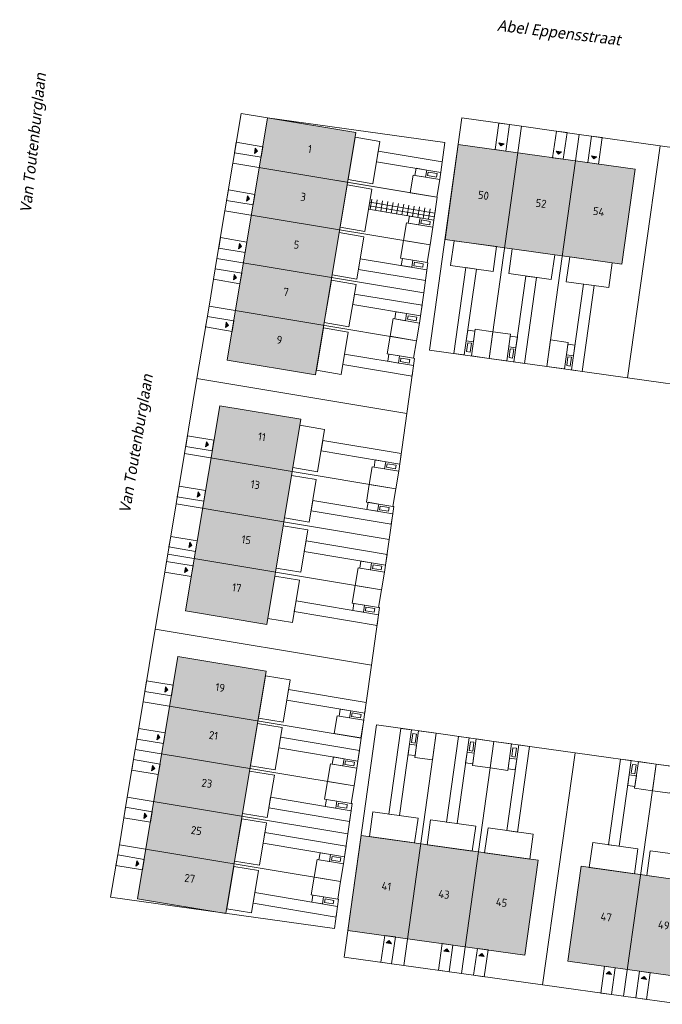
# Model space of a CAD drawing. Header units: metres. Extents: x 253942 to 254810, y 593147 to 593507.
# Tile 6 of 7: x 254087 to 254159, y 593397 to 593507. Entities that reach past the tile are written whole.
import ezdxf
from ezdxf.enums import TextEntityAlignment as Align
from ezdxf.xclip import XClip

# ---------------------------------------------------------------- set-up
doc = ezdxf.new("R2010")
doc.units = ezdxf.units.M
doc.header["$MEASUREMENT"] = 0
doc.header["$XCLIPFRAME"] = 0
for name, color, linetype in [('0 2D arcering', 7, 'Continuous'), ('ZZ 90 Terrein bestrating', 7, 'Continuous'), ('ZZ 90 Terrein bestrating 2D arcering', 7, 'Continuous'), ('ZZ 99 2D tek aankleding', 252, 'Continuous')]:
    doc.layers.add(name, color=color, linetype=linetype)
doc.layers.add('N-WE-OG-BEBOUWING-T18', color=2, linetype='Continuous', lineweight=18)
doc.layers.add('N-WE-OG-TOPOGRAFIE-T18', color=2, linetype='Continuous', lineweight=18)
doc.styles.add('NLCS-ISO-M200-T18', font='NLCS-ISO.ttf', dxfattribs={"height": 0.36})
doc.styles.add('Roelofs', font='segoeui.ttf', dxfattribs={"height": 1.8})

# ---------------------------------------------------------------- blocks, each defined once
blk = doc.blocks.new('Drawing_7_6', base_point=(292210.7532486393, 199075.9965685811))
at = {"layer": '0 2D arcering', "linetype": 'Continuous', "lineweight": 0, "true_color": 0x000055}
for points in [[(328518.6624872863, 329995.5077652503), (333027.3532499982, 357080.8076825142), (323155.1964515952, 358724.1530507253), (318646.5056888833, 331638.8531334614)], [(318498.422729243, 269799.4548370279), (323007.1134664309, 296884.7547584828), (313134.9566551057, 298528.1001192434), (308626.2659179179, 271442.8001977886)]]:
    blk.add_hatch(color=178, dxfattribs=at).paths.add_polyline_path(points)
at = {"layer": '0 2D arcering', "linetype": 'Continuous', "lineweight": 0, "true_color": 0x7e2d00}
for points in [[(342986.5128292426, 345146.3179539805), (362750.8229492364, 342372.5468465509), (364239.0264706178, 352976.6359294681), (344474.716350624, 355750.4070367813)], [(332136.8149117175, 267914.3990681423), (351901.9170027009, 265146.2763590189), (353387.0899989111, 275750.7903116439), (333621.9879079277, 278518.9130208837)], [(356700.8063404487, 264474.1440406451), (376465.9084314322, 261706.0213314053), (377951.0801906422, 272310.5264517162), (358185.9780996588, 275078.6491608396)]]:
    blk.add_hatch(color=26, dxfattribs=at).paths.add_polyline_path(points)
at = {"layer": '0 2D arcering', "linetype": 'Continuous', "lineweight": 0, "true_color": 0x004000}
blk.add_hatch(color=98, dxfattribs=at).paths.add_polyline_path([(313981.3240651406, 303612.5285001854), (323064.3593609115, 302100.6641490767), (326883.0975318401, 325043.0224144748), (317800.0622360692, 326554.8867655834)])
at = {"color": 2, "linetype": 'Continuous', "lineweight": 0, "ltscale": 0.0004, "flags": 128}
for points in [[(328518.6624872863, 329995.5077652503), (333027.3532499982, 357080.8076825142), (323155.1964515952, 358724.1530507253), (318646.5056888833, 331638.8531334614)], [(313981.3240651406, 303612.5285001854), (323064.3593609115, 302100.6641490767), (326883.0975318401, 325043.0224144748), (317800.0622360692, 326554.8867655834)], [(318498.422729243, 269799.4548370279), (323007.1134664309, 296884.7547584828), (313134.9566551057, 298528.1001192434), (308626.2659179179, 271442.8001977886)]]:
    blk.add_lwpolyline(points, close=True, dxfattribs=at)
at = {"color": 9, "linetype": 'Continuous', "lineweight": 0, "ltscale": 0.0004, "flags": 128}
for points in [[(342986.5128292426, 345146.3179539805), (362750.8229492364, 342372.5468465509), (364239.0264706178, 352976.6359294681), (344474.716350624, 355750.4070367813)], [(332136.8149117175, 267914.3990681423), (351901.9170027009, 265146.2763590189), (353387.0899989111, 275750.7903116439), (333621.9879079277, 278518.9130208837)], [(356700.8063404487, 264474.1440406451), (376465.9084314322, 261706.0213314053), (377951.0801906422, 272310.5264517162), (358185.9780996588, 275078.6491608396)]]:
    blk.add_lwpolyline(points, close=True, dxfattribs=at)

msp = doc.modelspace()

# ---------------------------------------------------------------- hatches: boundary and pattern name
at = {"layer": 'ZZ 90 Terrein bestrating 2D arcering', "linetype": 'Continuous', "lineweight": 0}
for points in [[(254113.7130698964, 593492.7029180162), (254113.6145479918, 593492.1110620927), (254113.9597369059, 593492.3577291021)], [(254151.2814674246, 593491.8395215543), (254151.535616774, 593491.4998038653), (254151.875334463, 593491.7539532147)], [(254112.8263727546, 593487.3762147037), (254112.72785085, 593486.7843587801), (254113.0730397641, 593487.0310257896)], [(254111.9396756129, 593482.0495113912), (254111.8411537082, 593481.4576554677), (254112.1863426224, 593481.7043224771)], [(254108.2529994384, 593459.9023159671), (254108.1544775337, 593459.3104600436), (254108.4996664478, 593459.557127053)], [(254107.3170370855, 593454.2796854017), (254107.2185151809, 593453.6878294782), (254107.563704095, 593453.9344964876)], [(254106.3810768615, 593448.657054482), (254106.2825549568, 593448.0651985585), (254106.627743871, 593448.3118655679)], [(254103.6926273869, 593432.5065642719), (254103.5941054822, 593431.9147083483), (254103.9392943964, 593432.1613753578)], [(254102.8059302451, 593427.1798609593), (254102.7074083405, 593426.5880050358), (254103.0525972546, 593426.8346720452)], [(254128.3539206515, 593403.8730354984), (254128.948446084, 593403.7921682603), (254128.6916169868, 593404.1298645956)], [(254134.7910986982, 593402.9715021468), (254135.3856241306, 593402.8906349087), (254135.1287950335, 593403.228331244)], [(254152.9179097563, 593400.4327691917), (254153.5124351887, 593400.3519019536), (254153.2556060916, 593400.6895982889)]]:
    msp.add_hatch(color=7, dxfattribs=at).paths.add_polyline_path(points)
at = {"layer": 'ZZ 90 Terrein bestrating 2D arcering', "linetype": 'Continuous', "lineweight": 0, "true_color": 0x99a3a6}
for points in [[(254140.9225667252, 593493.2902918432), (254141.1767160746, 593492.9505741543), (254141.5164337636, 593493.2047235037)], [(254147.3597447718, 593492.3887584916), (254147.6138941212, 593492.0490408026), (254147.9536118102, 593492.303190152)], [(254111.3616806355, 593478.5772955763), (254111.2631587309, 593477.9854396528), (254111.608347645, 593478.2321066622)], [(254110.4749834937, 593473.2505922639), (254110.3764615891, 593472.6587363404), (254110.7216505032, 593472.9054033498)], [(254105.9147393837, 593445.8556031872), (254105.8162174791, 593445.2637472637), (254106.1614063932, 593445.5104142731)], [(254102.2279349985, 593423.7076395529), (254102.1294130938, 593423.1157836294), (254102.4746020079, 593423.3624506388)], [(254101.3412378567, 593418.3809362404), (254101.242715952, 593417.7890803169), (254101.5879048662, 593418.0357473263)], [(254100.4545407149, 593413.054232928), (254100.3560188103, 593412.4623770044), (254100.7012077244, 593412.7090440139)], [(254138.712820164, 593402.4222567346), (254139.3073455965, 593402.3413894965), (254139.0505164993, 593402.6790858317)], [(254156.8396387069, 593399.8835227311), (254157.4341641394, 593399.802655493), (254157.1773350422, 593400.1403518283)]]:
    msp.add_hatch(color=253, dxfattribs=at).paths.add_polyline_path(points)
h = msp.add_hatch(dxfattribs=at)
h.set_pattern_fill('950_RASTER_400X600_0003', color=253, scale=0.001, style=0, pattern_type=2)
h.set_pattern_definition([(350.5489896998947, (254127.7344923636, 593485.6447544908), (0.06568169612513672, 0.3945705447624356), []), (80.54898969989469, (254127.7344923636, 593485.6447544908), (-0.5918558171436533, 0.09852254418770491), [])])
h.paths.add_polyline_path([(254126.3712647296, 593485.8716824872), (254133.684737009, 593484.6542543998), (254133.8517300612, 593485.842968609), (254126.5683095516, 593487.0553941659)])

# ---------------------------------------------------------------- linework, layer by layer
at = {"layer": 'ZZ 90 Terrein bestrating', "color": 9, "linetype": 'Continuous', "lineweight": 0, "ltscale": 0.0004}
for p, q in [((254113.7130698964, 593492.7029180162), (254113.6145479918, 593492.1110620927)), ((254113.7130698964, 593492.7029180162), (254113.9597369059, 593492.3577291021)), ((254140.9225667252, 593493.2902918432), (254141.5164337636, 593493.2047235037)), ((254140.9225667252, 593493.2902918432), (254141.1767160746, 593492.9505741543)), ((254141.5164337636, 593493.2047235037), (254141.1767160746, 593492.9505741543)), ((254113.6145479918, 593492.1110620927), (254113.9597369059, 593492.3577291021)), ((254147.3597447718, 593492.3887584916), (254147.9536118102, 593492.303190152)), ((254147.3597447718, 593492.3887584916), (254147.6138941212, 593492.0490408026)), ((254147.9536118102, 593492.303190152), (254147.6138941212, 593492.0490408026)), ((254151.2814674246, 593491.8395215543), (254151.875334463, 593491.7539532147)), ((254151.2814674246, 593491.8395215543), (254151.535616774, 593491.4998038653)), ((254151.875334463, 593491.7539532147), (254151.535616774, 593491.4998038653)), ((254112.8263727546, 593487.3762147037), (254112.72785085, 593486.7843587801)), ((254112.72785085, 593486.7843587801), (254113.0730397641, 593487.0310257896)), ((254112.8263727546, 593487.3762147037), (254113.0730397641, 593487.0310257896)), ((254111.9396756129, 593482.0495113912), (254111.8411537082, 593481.4576554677)), ((254111.8411537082, 593481.4576554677), (254112.1863426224, 593481.7043224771)), ((254111.9396756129, 593482.0495113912), (254112.1863426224, 593481.7043224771)), ((254111.3616806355, 593478.5772955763), (254111.2631587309, 593477.9854396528)), ((254111.2631587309, 593477.9854396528), (254111.608347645, 593478.2321066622)), ((254111.3616806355, 593478.5772955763), (254111.608347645, 593478.2321066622)), ((254110.4749834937, 593473.2505922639), (254110.3764615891, 593472.6587363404)), ((254110.3764615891, 593472.6587363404), (254110.7216505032, 593472.9054033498)), ((254110.4749834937, 593473.2505922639), (254110.7216505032, 593472.9054033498)), ((254108.2529994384, 593459.9023159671), (254108.1544775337, 593459.3104600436)), ((254108.1544775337, 593459.3104600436), (254108.4996664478, 593459.557127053)), ((254108.2529994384, 593459.9023159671), (254108.4996664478, 593459.557127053)), ((254107.3170370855, 593454.2796854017), (254107.2185151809, 593453.6878294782)), ((254107.3170370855, 593454.2796854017), (254107.563704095, 593453.9344964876)), ((254107.2185151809, 593453.6878294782), (254107.563704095, 593453.9344964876)), ((254106.3810768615, 593448.657054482), (254106.2825549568, 593448.0651985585)), ((254106.3810768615, 593448.657054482), (254106.627743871, 593448.3118655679)), ((254106.2825549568, 593448.0651985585), (254106.627743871, 593448.3118655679)), ((254105.9147393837, 593445.8556031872), (254105.8162174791, 593445.2637472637)), ((254105.8162174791, 593445.2637472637), (254106.1614063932, 593445.5104142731)), ((254105.9147393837, 593445.8556031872), (254106.1614063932, 593445.5104142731)), ((254103.6926273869, 593432.5065642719), (254103.5941054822, 593431.9147083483)), ((254103.5941054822, 593431.9147083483), (254103.9392943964, 593432.1613753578)), ((254103.6926273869, 593432.5065642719), (254103.9392943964, 593432.1613753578)), ((254102.8059302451, 593427.1798609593), (254102.7074083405, 593426.5880050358)), ((254102.7074083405, 593426.5880050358), (254103.0525972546, 593426.8346720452)), ((254102.8059302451, 593427.1798609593), (254103.0525972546, 593426.8346720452)), ((254102.2279349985, 593423.7076395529), (254102.1294130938, 593423.1157836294)), ((254102.1294130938, 593423.1157836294), (254102.4746020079, 593423.3624506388)), ((254102.2279349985, 593423.7076395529), (254102.4746020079, 593423.3624506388)), ((254101.3412378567, 593418.3809362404), (254101.242715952, 593417.7890803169)), ((254101.242715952, 593417.7890803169), (254101.5879048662, 593418.0357473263)), ((254101.3412378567, 593418.3809362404), (254101.5879048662, 593418.0357473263)), ((254100.4545407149, 593413.054232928), (254100.3560188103, 593412.4623770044)), ((254100.3560188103, 593412.4623770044), (254100.7012077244, 593412.7090440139)), ((254100.4545407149, 593413.054232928), (254100.7012077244, 593412.7090440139)), ((254128.3539206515, 593403.8730354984), (254128.6916169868, 593404.1298645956)), ((254128.3539206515, 593403.8730354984), (254128.948446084, 593403.7921682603)), ((254128.948446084, 593403.7921682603), (254128.6916169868, 593404.1298645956)), ((254134.7910986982, 593402.9715021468), (254135.1287950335, 593403.228331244)), ((254134.7910986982, 593402.9715021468), (254135.3856241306, 593402.8906349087)), ((254135.3856241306, 593402.8906349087), (254135.1287950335, 593403.228331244)), ((254138.712820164, 593402.4222567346), (254139.0505164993, 593402.6790858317)), ((254138.712820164, 593402.4222567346), (254139.3073455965, 593402.3413894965)), ((254139.3073455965, 593402.3413894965), (254139.0505164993, 593402.6790858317)), ((254152.9179097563, 593400.4327691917), (254153.2556060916, 593400.6895982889)), ((254152.9179097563, 593400.4327691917), (254153.5124351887, 593400.3519019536)), ((254153.5124351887, 593400.3519019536), (254153.2556060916, 593400.6895982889)), ((254156.8396387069, 593399.8835227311), (254157.1773350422, 593400.1403518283)), ((254157.4341641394, 593399.802655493), (254157.1773350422, 593400.1403518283)), ((254156.8396387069, 593399.8835227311), (254157.4341641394, 593399.802655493))]:
    msp.add_line(p, q, dxfattribs=at)
at = {"layer": 'ZZ 99 2D tek aankleding', "linetype": 'Continuous', "lineweight": 0, "ltscale": 0.0004, "flags": 128}
for points in [[(254112.1316003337, 593496.600506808), (254115.0908798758, 593496.1078968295), (254134.9034316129, 593493.329343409), (254134.324877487, 593489.2109953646), (254133.996472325, 593487.2381453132), (254111.2046725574, 593491.0321291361)], [(254136.8062429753, 593496.0918473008), (254143.4846218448, 593495.1552575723), (254139.8462066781, 593469.2114379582), (254133.1676535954, 593470.146784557)], [(254143.4846218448, 593495.1552575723), (254149.9216291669, 593494.2525182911), (254146.283382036, 593468.3098968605), (254139.8462066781, 593469.2114379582)], [(254140.9307362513, 593495.5134197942), (254140.51355532, 593492.5427469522), (254141.7018948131, 593492.3758660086), (254142.119106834, 593495.3467602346)], [(254124.8735574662, 593493.92694637), (254127.6355604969, 593493.4671736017), (254126.8473812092, 593488.7323268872), (254124.0853781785, 593489.1920996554)], [(254149.9216291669, 593494.2525182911), (254158.9675089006, 593492.9839053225), (254155.3343431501, 593467.0422891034), (254146.283382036, 593468.3098968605)], [(254147.367745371, 593494.6106802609), (254146.9503960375, 593491.6388082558), (254148.1387355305, 593491.4719273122), (254148.5561159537, 593494.4440207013)], [(254151.2893957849, 593494.0609269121), (254152.4777350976, 593493.8940446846), (254152.0602520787, 593490.9212207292), (254150.8719129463, 593491.0881042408)], [(254111.592193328, 593493.3600955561), (254114.5514719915, 593492.8674829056), (254114.3544281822, 593491.6837710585), (254111.3951482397, 593492.1763839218)], [(254158.9675089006, 593492.9839053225), (254168.0133886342, 593491.7152923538), (254164.3756137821, 593465.7760385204), (254155.3343431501, 593467.0422891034)], [(254127.2579664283, 593491.1983850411), (254127.4550112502, 593492.3820967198), (254134.6031987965, 593491.1921825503), (254134.4362057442, 593490.0034683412)], [(254110.3179748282, 593485.7054273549), (254111.2046725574, 593491.0321291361), (254134.0465556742, 593487.2298051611), (254133.5734092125, 593483.8617847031), (254133.2450035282, 593481.8889315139)], [(254132.7465935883, 593489.4737118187), (254131.5628828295, 593489.6707621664), (254131.6942497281, 593490.4599026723), (254132.8779604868, 593490.2628523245)], [(254134.324877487, 593489.2109953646), (254133.9964718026, 593487.2381421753), (254131.0371920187, 593487.7307507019), (254131.3655977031, 593489.7036038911)], [(254133.0420606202, 593490.0326145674), (254132.9763386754, 593489.6380507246), (254133.9627482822, 593489.4737458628), (254134.0284702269, 593489.8683097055)], [(254123.9868557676, 593488.6002438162), (254126.7488587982, 593488.1404710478), (254125.9606795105, 593483.4056243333), (254123.1986764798, 593483.8653971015)], [(254110.7054961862, 593488.0333922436), (254113.6647748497, 593487.540779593), (254113.4677310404, 593486.3570677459), (254110.5084510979, 593486.8496806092)], [(254109.4312773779, 593480.378727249), (254110.3179751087, 593485.7054290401), (254133.2450035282, 593481.8889315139), (254132.9165964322, 593479.9160785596), (254133.0167657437, 593479.8994040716), (254132.5436192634, 593476.5313836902)], [(254131.9951259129, 593484.1245014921), (254130.811415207, 593484.321552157), (254130.9427823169, 593485.1106926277), (254132.1264930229, 593484.9136419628)], [(254133.5734097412, 593483.8617846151), (254133.2450035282, 593481.8889315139), (254130.2857238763, 593482.3815408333), (254130.6141300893, 593484.3543939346)], [(254132.2905930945, 593484.6834041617), (254132.224871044, 593484.2888403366), (254133.2112806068, 593484.1245352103), (254133.2770026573, 593484.5190990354)], [(254109.8187990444, 593482.7066889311), (254112.7780777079, 593482.2140762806), (254112.5810338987, 593481.0303644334), (254109.6217539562, 593481.5229772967)], [(254123.1001540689, 593483.2735412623), (254125.8621570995, 593482.813768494), (254125.0739778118, 593478.0789217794), (254122.3119747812, 593478.5386945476)], [(254132.9165964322, 593479.9160785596), (254133.2450035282, 593481.8889315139), (254130.2857240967, 593482.3815421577), (254129.9573170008, 593480.4086892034)], [(254135.9377855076, 593482.3656435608), (254135.5494293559, 593479.5927065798), (254140.3030356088, 593478.9269531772), (254140.6913917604, 593481.6998901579)], [(254142.4244773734, 593481.4571675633), (254142.0361212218, 593478.6842305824), (254146.7897274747, 593478.0184771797), (254147.1780836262, 593480.7914141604)], [(254148.8616525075, 593480.555626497), (254148.4732963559, 593477.7826895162), (254153.2269026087, 593477.1169361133), (254153.6152587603, 593479.8898730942)], [(254108.544579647, 593475.0520254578), (254109.4312773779, 593480.378727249), (254132.5436190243, 593476.531381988), (254132.070472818, 593473.1633614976), (254131.7420671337, 593471.1905083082)], [(254125.2545285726, 593479.1640077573), (254125.4515733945, 593480.3477194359), (254132.9054362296, 593479.1069214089), (254132.7384432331, 593477.9182071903)], [(254131.3383154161, 593480.1788123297), (254130.1546024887, 593480.3758496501), (254130.0232442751, 593479.5867076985), (254131.2069572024, 593479.3896703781)], [(254131.436793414, 593479.5543324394), (254131.5024340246, 593479.9489098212), (254132.4888774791, 593479.7848082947), (254132.4232368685, 593479.3902309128)], [(254137.2329982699, 593479.3569189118), (254138.4213998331, 593479.1904805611), (254137.0781074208, 593469.5991165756), (254135.8897058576, 593469.7655549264)], [(254109.0437593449, 593478.0507557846), (254112.0030389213, 593477.5581486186), (254112.2000830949, 593478.7418604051), (254109.2408022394, 593479.2344677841)], [(254143.9624717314, 593478.4144407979), (254145.1508732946, 593478.2480024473), (254143.8075808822, 593468.6566384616), (254142.619179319, 593468.8230768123)], [(254122.213461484, 593477.9468371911), (254124.9754554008, 593477.4870659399), (254124.1872761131, 593472.7522192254), (254121.4252821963, 593473.2119904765)], [(254150.4001261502, 593477.5128326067), (254151.5885277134, 593477.346394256), (254150.2452353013, 593467.7550302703), (254149.0568337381, 593467.921468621)], [(254124.5977861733, 593475.2182898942), (254124.7948309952, 593476.4020015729), (254132.3487926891, 593475.1445407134), (254132.1817996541, 593473.9558265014)], [(254107.1971313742, 593466.957429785), (254108.5445802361, 593475.0520239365), (254131.7420671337, 593471.1905083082), (254131.4136600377, 593469.217655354), (254131.5138290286, 593469.2009809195), (254130.650198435, 593463.0533609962)], [(254108.1570586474, 593472.724053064), (254111.1163417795, 593472.2314453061), (254111.3133859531, 593473.4151570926), (254108.3541026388, 593473.9077648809)], [(254130.4921889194, 593473.4260779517), (254129.3084781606, 593473.6231282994), (254129.4398450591, 593474.4122688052), (254130.6235558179, 593474.2152184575)], [(254130.7876559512, 593473.9849807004), (254130.7219340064, 593473.5904168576), (254131.7083436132, 593473.4261119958), (254131.774065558, 593473.8206758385)], [(254132.070472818, 593473.1633614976), (254131.7420671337, 593471.1905083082), (254128.7827873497, 593471.6831168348), (254129.1111930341, 593473.6559700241)], [(254121.3267597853, 593472.6201346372), (254124.0887537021, 593472.160363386), (254123.3005744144, 593467.4255166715), (254120.5385804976, 593467.8852879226)], [(254131.4136600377, 593469.217655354), (254131.7420671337, 593471.1905083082), (254128.7827877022, 593471.6831189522), (254128.4543806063, 593469.7102659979)], [(254138.0878112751, 593471.073698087), (254138.2544647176, 593472.2620695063), (254137.4622171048, 593472.3731718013), (254137.2955636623, 593471.184800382)], [(254138.2822377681, 593472.4601288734), (254140.2628555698, 593472.1823643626), (254139.8462088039, 593469.21143766), (254137.8655910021, 593469.4892021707)], [(254142.2434731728, 593471.9045984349), (254140.2628555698, 593472.1823643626), (254139.8462066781, 593469.2114379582), (254141.8268242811, 593468.9336720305)], [(254142.0490288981, 593470.5181672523), (254142.2156954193, 593471.7065368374), (254143.0079418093, 593471.5954258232), (254142.8412752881, 593470.4070562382)], [(254137.4660586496, 593470.9592571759), (254137.8621878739, 593470.903744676), (254137.7234066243, 593469.9134216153), (254137.3272773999, 593469.9689341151)], [(254148.6806485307, 593471.0030573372), (254146.7000309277, 593471.2808232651), (254146.283382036, 593468.3098968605), (254148.2639996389, 593468.0321309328)], [(254148.4860362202, 593469.6154279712), (254148.6527027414, 593470.8037975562), (254149.4449491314, 593470.6926865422), (254149.2782826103, 593469.5043169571)], [(254123.4812050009, 593468.5105918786), (254123.6782498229, 593469.6943035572), (254131.4024991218, 593468.4084959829), (254131.2355060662, 593467.2197817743)], [(254129.8353790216, 593469.4803891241), (254128.6516660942, 593469.6774264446), (254128.5203078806, 593468.888284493), (254129.704020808, 593468.6912471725)], [(254142.6153162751, 593470.2371127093), (254142.2191985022, 593470.2927068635), (254142.0802131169, 593469.3024124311), (254142.4763308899, 593469.246818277)], [(254129.9338570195, 593468.8559092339), (254129.9994976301, 593469.2504866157), (254130.9859410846, 593469.0863850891), (254130.920300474, 593468.6918077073)], [(254149.0523235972, 593469.3343734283), (254148.6562058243, 593469.3899675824), (254148.517220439, 593468.39967315), (254148.913338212, 593468.344078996)], [(254105.8004221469, 593458.5669114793), (254107.1971313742, 593466.957429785), (254130.6501996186, 593463.0533694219), (254129.7448227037, 593456.6085830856), (254129.4164170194, 593454.6357298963)], [(254118.7048805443, 593461.7410341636), (254121.4668744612, 593461.2812629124), (254120.6786951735, 593456.5464161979), (254117.9167012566, 593457.0061874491)], [(254105.935074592, 593459.3757767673), (254108.8943577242, 593458.8831690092), (254109.0914018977, 593460.0668807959), (254106.1321185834, 593460.559488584)], [(254121.0645763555, 593458.8645286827), (254121.2616211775, 593460.0482403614), (254130.023143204, 593458.5897644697), (254129.8561501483, 593457.401050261)], [(254104.8644633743, 593452.9442814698), (254105.8004221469, 593458.5669114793), (254129.4164170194, 593454.6357298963), (254129.0880099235, 593452.662876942), (254129.1881791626, 593452.6462024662), (254128.6732815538, 593448.980984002)], [(254128.1665388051, 593456.8712995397), (254126.9828280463, 593457.0683498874), (254127.1141949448, 593457.8574903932), (254128.2979057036, 593457.6604400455)], [(254128.4620058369, 593457.4302022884), (254128.3962838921, 593457.0356384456), (254129.3826934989, 593456.8713335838), (254129.4484154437, 593457.2658974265)], [(254129.7448227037, 593456.6085830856), (254129.4164170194, 593454.6357298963), (254126.4571372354, 593455.1283384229), (254126.7855429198, 593457.1011916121)], [(254117.7689176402, 593456.11840369), (254120.530911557, 593455.6586324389), (254119.7427322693, 593450.9237857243), (254116.9807383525, 593451.3835569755)], [(254129.0880099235, 593452.662876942), (254129.4164170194, 593454.6357298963), (254126.4571375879, 593455.1283405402), (254126.128730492, 593453.1554875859)], [(254104.9991093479, 593453.7531466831), (254107.9583953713, 593453.2605384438), (254108.1554395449, 593454.4442502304), (254105.1961533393, 593454.9368585)], [(254103.9285046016, 593447.3216514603), (254104.8644633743, 593452.9442814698), (254128.6732837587, 593448.9810016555), (254128.1583632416, 593445.3156201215), (254127.8299851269, 593443.3429325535)], [(254119.947999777, 593452.1568937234), (254120.1450445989, 593453.340605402), (254129.0768582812, 593451.8537821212), (254128.9098652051, 593450.665067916)], [(254127.5097289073, 593452.9256107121), (254126.3260159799, 593453.1226480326), (254126.1946577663, 593452.333506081), (254127.3783706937, 593452.1364687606)], [(254127.6082069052, 593452.3011308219), (254127.6738475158, 593452.6957082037), (254128.6602909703, 593452.5316066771), (254128.5946503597, 593452.1370292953)], [(254116.832954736, 593450.4957732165), (254119.5949486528, 593450.0360019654), (254118.8067693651, 593445.3011552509), (254116.0447754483, 593445.760926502)], [(254104.0631503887, 593448.1305155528), (254107.0224351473, 593447.6379075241), (254107.2194793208, 593448.8216193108), (254104.2601943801, 593449.3142273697)], [(254119.1926215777, 593447.6190995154), (254119.3896663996, 593448.802811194), (254128.4366853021, 593447.2968104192), (254128.2696922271, 593446.1080962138)], [(254102.5317312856, 593438.9307481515), (254103.9285022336, 593447.3216372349), (254127.8299851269, 593443.3429325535), (254127.501578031, 593441.3700795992), (254127.6017433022, 593441.3534057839), (254126.6963126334, 593434.908238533)], [(254103.5968116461, 593445.3290644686), (254106.5560976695, 593444.8364562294), (254106.7531418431, 593446.020168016), (254103.7938556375, 593446.5127762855)], [(254126.5801069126, 593445.5785021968), (254125.3963961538, 593445.7755525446), (254125.5277630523, 593446.5646930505), (254126.7114738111, 593446.3676427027)], [(254128.1583908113, 593445.3157857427), (254127.8299851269, 593443.3429325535), (254124.870705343, 593443.83554108), (254125.1991110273, 593445.8083942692)], [(254126.8755739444, 593446.1374049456), (254126.8098519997, 593445.7428411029), (254127.7962616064, 593445.578536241), (254127.8619835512, 593445.9731000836)], [(254115.8969918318, 593444.8731427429), (254118.6589857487, 593444.4133714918), (254117.8708064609, 593439.6785247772), (254115.1088125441, 593440.1382960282)], [(254127.501578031, 593441.3700795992), (254127.8299851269, 593443.3429325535), (254124.8707056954, 593443.8355431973), (254124.5422985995, 593441.862690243)], [(254118.0760401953, 593440.911399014), (254118.2730850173, 593442.0951106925), (254127.4903973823, 593440.5607622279), (254127.3234069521, 593439.3720475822)], [(254125.9232970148, 593441.6328133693), (254124.7395840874, 593441.8298506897), (254124.6082258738, 593441.0407087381), (254125.7919388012, 593440.8436714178)], [(254126.0217750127, 593441.008333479), (254126.0874156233, 593441.4029108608), (254127.0738590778, 593441.2388093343), (254127.0082184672, 593440.8442319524)], [(254102.5317312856, 593438.9307481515), (254126.696313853, 593434.9082472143), (254125.5543079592, 593426.7790560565), (254101.1842193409, 593430.8357750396)], [(254101.3747041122, 593431.9800341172), (254104.3339851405, 593431.4874174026), (254104.5310303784, 593432.671129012), (254101.5717481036, 593433.1637459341)], [(254114.853249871, 593433.7305673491), (254117.6054580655, 593433.2724250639), (254116.8172787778, 593428.5375783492), (254114.0650705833, 593428.9957206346)], [(254117.2277320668, 593431.0033033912), (254117.4247768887, 593432.1870150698), (254126.1109142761, 593430.7410879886), (254125.9439191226, 593429.5523741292)], [(254100.297521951, 593425.5090752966), (254101.1842193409, 593430.8357750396), (254125.5543091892, 593426.7790648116), (254125.0811704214, 593423.4111001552), (254124.7527558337, 593421.4381934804)], [(254124.2543550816, 593429.022970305), (254123.0706443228, 593429.2200206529), (254123.2020112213, 593430.0091611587), (254124.3857219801, 593429.8121108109)], [(254125.8326389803, 593428.760253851), (254125.5042332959, 593426.7874006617), (254122.544953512, 593427.2800091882), (254122.8733591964, 593429.2528623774)], [(254124.5498221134, 593429.5818730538), (254124.4841001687, 593429.1873092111), (254125.4705097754, 593429.0230043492), (254125.5362317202, 593429.4175681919)], [(254100.4880069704, 593426.6533308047), (254103.4472879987, 593426.16071409), (254103.6443332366, 593427.3444256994), (254100.6850509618, 593427.8370426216)], [(254113.9665527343, 593428.4038640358), (254116.7285603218, 593427.944090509), (254115.9403810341, 593423.2092437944), (254113.1783734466, 593423.6690173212)], [(254133.9486346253, 593427.3035673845), (254130.3149682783, 593401.3582629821), (254123.6294075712, 593402.2945825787), (254127.274042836, 593428.238354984)], [(254128.6459735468, 593418.2809769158), (254129.9872956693, 593427.8583589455), (254131.1756973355, 593427.69192133), (254129.8343753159, 593418.1145400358)], [(254131.96796501, 593427.5809621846), (254133.9486346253, 593427.3035673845), (254133.5325424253, 593424.3325629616), (254131.55187281, 593424.6099577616)], [(254116.350840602, 593425.6750123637), (254116.5478854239, 593426.8587240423), (254125.3594422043, 593425.3919191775), (254125.1924470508, 593424.2032053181)], [(254140.3858103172, 593426.4020303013), (254136.752144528, 593400.4567298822), (254130.3149682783, 593401.3582629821), (254133.9486346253, 593427.3035673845)], [(254131.1797172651, 593426.2773737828), (254131.5758454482, 593426.2218538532), (254131.7146452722, 593427.2121743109), (254131.3185170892, 593427.2676942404)], [(254135.0831497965, 593417.3794438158), (254136.4244713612, 593426.9568218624), (254137.6128730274, 593426.790384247), (254136.2715515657, 593417.2130069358)], [(254138.4051407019, 593426.6794251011), (254140.3858103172, 593426.4020303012), (254139.9697181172, 593423.4310258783), (254137.9890485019, 593423.7084206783)], [(254099.4108245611, 593420.1823755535), (254100.297521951, 593425.5090752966), (254124.7527554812, 593421.4381913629), (254124.4243483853, 593419.4653384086), (254124.5245190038, 593419.4486637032), (254124.0513712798, 593416.0806352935)], [(254131.7460572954, 593425.9964253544), (254131.5796134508, 593424.8080245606), (254130.787346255, 593424.9189871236), (254130.9537900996, 593426.1073879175)], [(254149.4492160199, 593425.1326853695), (254145.8155510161, 593399.1873905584), (254136.752144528, 593400.4567298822), (254140.3858103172, 593426.4020303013)], [(254137.616892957, 593425.3758366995), (254138.0130211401, 593425.3203167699), (254138.1518209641, 593426.3106372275), (254137.7556927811, 593426.3661571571)], [(254142.3664799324, 593426.1246355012), (254140.3858103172, 593426.4020303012), (254139.9697181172, 593423.4310258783), (254141.9503877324, 593423.1536310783)], [(254143.0058282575, 593416.2698646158), (254141.8174264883, 593416.4363014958), (254143.1587476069, 593426.0136763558), (254144.3471492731, 593425.8472387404)], [(254142.7662870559, 593424.6546588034), (254142.3701473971, 593424.7100967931), (254142.5087423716, 593425.7004459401), (254142.9048820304, 593425.6450079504)], [(254100.1070533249, 593424.3648078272), (254103.0663365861, 593423.8722045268), (254102.8692941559, 593422.6884924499), (254099.9100096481, 593423.1810959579)], [(254123.5028776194, 593423.6737631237), (254122.3191668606, 593423.8708134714), (254122.4505337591, 593424.6599539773), (254123.6342445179, 593424.4629036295)], [(254138.1832329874, 593425.094888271), (254138.0167891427, 593423.9064874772), (254137.2245219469, 593424.0174500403), (254137.3909657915, 593425.2058508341)], [(254142.144555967, 593424.5401009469), (254141.9781260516, 593423.3516982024), (254142.770394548, 593423.2407449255), (254142.9368244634, 593424.42914767)], [(254158.5126217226, 593423.8633404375), (254154.8789575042, 593397.9180512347), (254145.8155510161, 593399.1873905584), (254149.4492160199, 593425.1326853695)], [(254153.2099545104, 593414.840714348), (254154.3983562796, 593414.6742774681), (254155.7396773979, 593424.2516523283), (254154.5512755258, 593424.4180884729)], [(254125.081161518, 593423.4110466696), (254124.7527558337, 593421.4381934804), (254121.7934760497, 593421.9308020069), (254122.1218817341, 593423.9036551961)], [(254123.7983446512, 593424.2326658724), (254123.7326227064, 593423.8381020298), (254124.7190323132, 593423.6737971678), (254124.784754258, 593424.0683610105)], [(254164.9497974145, 593422.9618033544), (254161.316133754, 593397.0165181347), (254154.8789575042, 593397.9180512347), (254158.5126217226, 593423.8633404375)], [(254155.7437043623, 593422.837146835), (254156.1398325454, 593422.7816269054), (254156.2786323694, 593423.7719473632), (254155.8825041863, 593423.8274672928)], [(254156.5319521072, 593424.1407352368), (254158.5126217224, 593423.8633404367), (254158.0965295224, 593420.8923360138), (254156.1158599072, 593421.1697308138)], [(254160.4932913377, 593423.5859456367), (254158.5126217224, 593423.8633404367), (254158.0965295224, 593420.8923360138), (254160.0771991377, 593420.6149412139)], [(254113.0798555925, 593423.0771607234), (254115.8418586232, 593422.6173879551), (254115.0536793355, 593417.8825412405), (254112.2916763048, 593418.3423140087)], [(254156.3100443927, 593422.5561984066), (254156.143600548, 593421.3677976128), (254155.3513333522, 593421.4787601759), (254155.5177771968, 593422.6671609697)], [(254124.4243483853, 593419.4653384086), (254124.7527554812, 593421.4381913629), (254121.7934760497, 593421.9308020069), (254121.4650689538, 593419.9579490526)], [(254099.4108245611, 593420.1823755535), (254124.0513725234, 593416.0806441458), (254123.5782247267, 593412.712615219), (254123.2498176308, 593410.7397622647), (254098.5241271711, 593414.8556758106)], [(254115.234254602, 593418.967312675), (254115.4312994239, 593420.1510243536), (254124.4131510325, 593418.6558715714), (254124.2461569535, 593417.467157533)], [(254122.846067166, 593419.7280709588), (254121.6623542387, 593419.9251082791), (254121.530996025, 593419.1359663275), (254122.7147089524, 593418.9389290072)], [(254099.2203561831, 593419.0381045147), (254102.1796394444, 593418.5455012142), (254101.9825970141, 593417.3617891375), (254099.0233125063, 593417.8543926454)], [(254122.9445451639, 593419.1035910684), (254123.0101857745, 593419.4981684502), (254123.996629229, 593419.3340669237), (254123.9309886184, 593418.9394895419)], [(254112.1931584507, 593417.7504574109), (254114.9551569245, 593417.2906854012), (254114.1669776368, 593412.5558386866), (254111.404979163, 593413.0156106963)], [(254126.4750181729, 593415.7576947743), (254126.8633708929, 593418.5306322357), (254131.9140784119, 593417.8232754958), (254131.5257256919, 593415.0503380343)], [(254132.9121944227, 593414.8561616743), (254133.3005471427, 593417.6290991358), (254138.3512546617, 593416.9217423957), (254137.9629019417, 593414.1488049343)], [(254139.3493706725, 593413.9546285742), (254139.7377233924, 593416.7275660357), (254144.7884309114, 593416.0202092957), (254144.4000781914, 593413.2472718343)], [(254114.577437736, 593415.021606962), (254114.7744825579, 593416.2053186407), (254123.8565040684, 593414.6934912), (254123.6895099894, 593413.5047771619)], [(254098.5241271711, 593414.8556758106), (254123.2498176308, 593410.7397622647), (254122.9214105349, 593408.7669093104), (254123.0219419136, 593408.7527864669), (254122.5612534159, 593405.4734572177), (254097.5455480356, 593408.9769322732)], [(254156.0897066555, 593411.6100754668), (254156.4780593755, 593414.3830129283), (254151.4273518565, 593415.0903696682), (254151.0389991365, 593412.3174322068)], [(254098.3336590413, 593413.7114012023), (254101.2929423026, 593413.2187979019), (254101.0958998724, 593412.035085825), (254098.1366153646, 593412.527689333)], [(254121.9999411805, 593412.9753337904), (254120.8162304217, 593413.1723841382), (254120.9475973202, 593413.961524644), (254122.131308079, 593413.7644742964)], [(254122.2954082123, 593413.5342365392), (254122.2296862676, 593413.1396726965), (254123.2160958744, 593412.9753678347), (254123.2818178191, 593413.3699316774)], [(254162.5268829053, 593410.7085423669), (254162.9152356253, 593413.4814798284), (254157.8645281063, 593414.1888365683), (254157.4761753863, 593411.4158991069)], [(254111.306461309, 593412.4237540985), (254114.0684552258, 593411.9639828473), (254113.2802759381, 593407.2291361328), (254110.5182820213, 593407.6889073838)], [(254123.2498176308, 593410.7397622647), (254123.5782247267, 593412.712615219), (254120.6189452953, 593413.2052258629), (254120.2905381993, 593411.2323729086)], [(254122.9214105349, 593408.7669093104), (254123.2498176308, 593410.7397622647), (254120.2905381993, 593411.2323729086), (254119.9621311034, 593409.2595199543)], [(254113.4608508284, 593408.3139076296), (254113.6578956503, 593409.4976193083), (254122.9102106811, 593407.9574441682), (254122.7432168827, 593406.7687300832)], [(254121.3431293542, 593409.0296420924), (254120.1594165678, 593409.2266802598), (254120.0280577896, 593408.4375384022), (254121.211770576, 593408.2405002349)], [(254121.4416069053, 593408.4051621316), (254121.5072477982, 593408.7997394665), (254122.4936911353, 593408.6356372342), (254122.4280502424, 593408.2410598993)], [(254128.9482970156, 593401.5496666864), (254127.7598952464, 593401.7161035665), (254128.1787141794, 593404.7065775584), (254129.3671157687, 593404.5401393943)], [(254135.3854750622, 593400.6481333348), (254134.1970732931, 593400.8145702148), (254134.6158922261, 593403.8050442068), (254135.8042938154, 593403.6386060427)], [(254138.1187953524, 593400.2653290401), (254139.3071971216, 593400.0988921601), (254139.7260160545, 593403.0893661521), (254138.5376141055, 593403.2558017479)], [(254153.5122936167, 593398.1094539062), (254153.9311050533, 593401.0998743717), (254152.7427031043, 593401.2663099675), (254152.3238918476, 593398.2758907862)], [(254156.2456213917, 593397.7266485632), (254156.6644328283, 593400.7170690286), (254157.8528344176, 593400.5506308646), (254157.4340231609, 593397.5602116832)]]:
    msp.add_lwpolyline(points, close=True, dxfattribs=at)

# ---------------------------------------------------------------- block references
at = {"color": 4, "linetype": 'Continuous', "lineweight": 0, "ltscale": 0.002}
ref = msp.add_blockref('Drawing_7_6', (254084.1437532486, 593336.4436294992), dxfattribs=dict(at, xscale=0.001, yscale=0.001, zscale=0.001))
XClip(ref).set_block_clipping_path([(-51374.71622901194, -151844.014175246), (638386.6877923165, 386871.1533912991)])

# ---------------------------------------------------------------- texts
at = {"layer": 'N-WE-OG-BEBOUWING-T18', "style": 'NLCS-ISO-M200-T18', "oblique": 359.9999999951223}
for s, p in [('1', (254119.8104722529, 593492.6146904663)), ('3', (254119.0676098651, 593487.2660312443)), ('50', (254139.218408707, 593487.4355042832)), ('52', (254145.6555843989, 593486.5339672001)), ('54', (254152.0927600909, 593485.632430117)), ('5', (254118.3247474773, 593481.9173720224)), ('7', (254117.1503808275, 593476.6345805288)), ('9', (254116.4075184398, 593471.2859213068)), ('11', (254114.4554953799, 593460.4453979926)), ('13', (254113.7126329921, 593455.0967387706)), ('15', (254112.7083863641, 593448.9327219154)), ('17', (254111.6476083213, 593443.5775062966)), ('19', (254109.7900273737, 593432.4183342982)), ('21', (254109.047164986, 593427.0696750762)), ('23', (254108.3043025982, 593421.7210158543)), ('25', (254107.1299359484, 593416.4382243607)), ('27', (254106.3870735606, 593411.0895651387)), ('41', (254128.3703751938, 593410.215455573)), ('43', (254134.8075514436, 593409.3139224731)), ('45', (254141.2447276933, 593408.412389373)), ('47', (254152.9343644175, 593406.7752438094)), ('49', (254159.3715406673, 593405.8737107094))]:
    msp.add_text(s, height=0.9, rotation=351.6999999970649, dxfattribs=at).set_placement(p, align=Align.MIDDLE)
at = {"layer": 'N-WE-OG-TOPOGRAFIE-T18', "color": 6, "style": 'Roelofs', "oblique": 10}
msp.add_text('Abel Eppensstraat', height=1.25, rotation=353.2000000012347, dxfattribs=at).set_placement((254147.657, 593505.464), align=Align.MIDDLE)
at = {"layer": 'N-WE-OG-TOPOGRAFIE-T18', "style": 'Roelofs', "oblique": 10}
for rotation, p in [(83.82501345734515, (254089.0355808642, 593493.3208498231)), (80.55000000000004, (254100.5483202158, 593459.6928662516))]:
    msp.add_text('Van Toutenburglaan', height=1.25, rotation=rotation, dxfattribs=at).set_placement(p, align=Align.MIDDLE)

doc.saveas('drawing.dxf')
